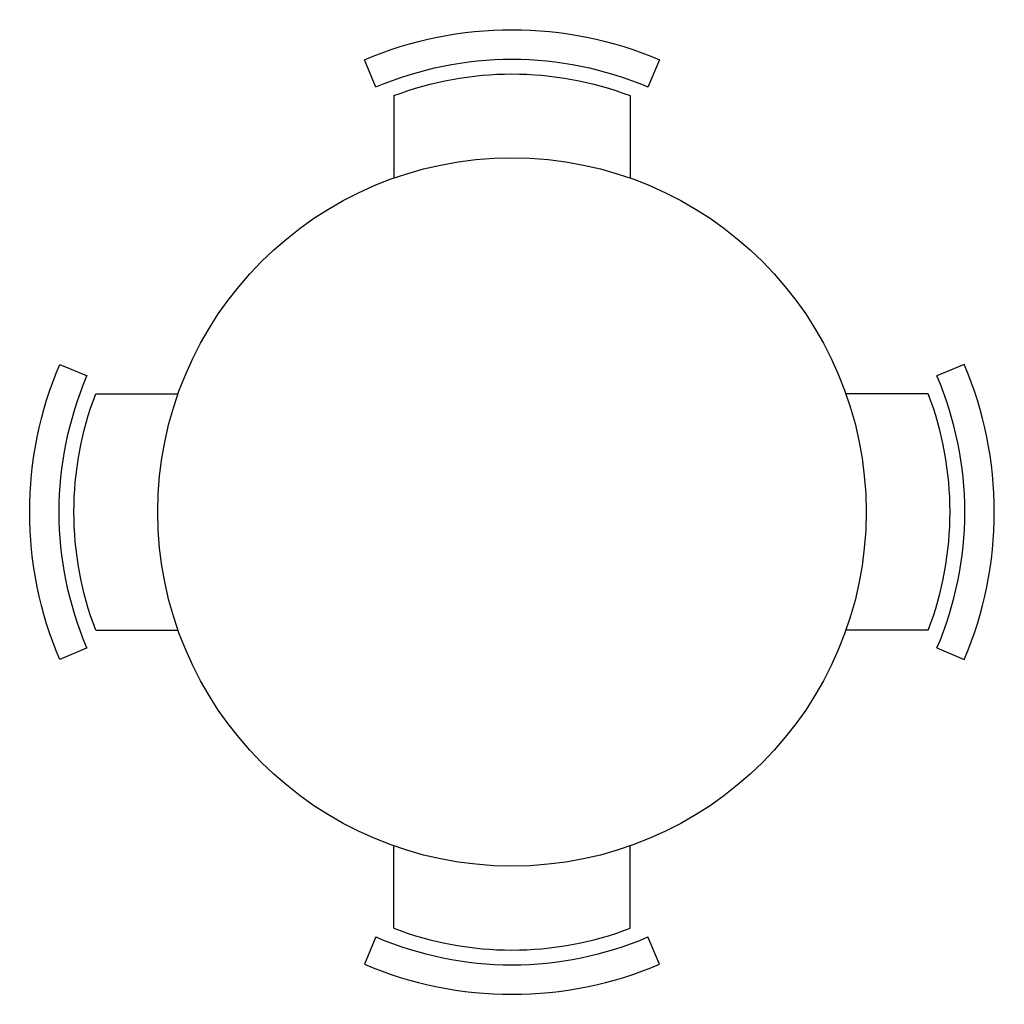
# Model space of a CAD drawing. Extents: x -1.04 to 0.62, y -0.89 to 0.78.
import ezdxf

# ---------------------------------------------------------------- set-up
doc = ezdxf.new("R2010")
doc.units = 0
doc.header["$MEASUREMENT"] = 0
doc.layers.get('0').update_dxf_attribs({"linetype": 'CONTINUOUS'})
doc.layers.add('MUEBLES', color=251, linetype='CONTINUOUS')

# ---------------------------------------------------------------- blocks, each defined once
blk = doc.blocks.new('SILLA')
at = {"layer": 'MUEBLES'}
for p, q in [((0.2002, 0.25), (0.1543, 0.2304)), ((0.1396, 0.2), (0, 0.2)), ((0.1396, -0.2), (0, -0.2)), ((0.1543, -0.2304), (0.2002, -0.25))]:
    blk.add_line(p, q, dxfattribs=at)
for radius, start, end in [(0.6373, 336.9021, 23.0979), (0.5873, 336.9021, 23.0979), (0.5623, 339.1633, 20.8367)]:
    blk.add_arc((-0.3859, 0), radius, start, end, dxfattribs=at)

msp = doc.modelspace()

# ---------------------------------------------------------------- linework, layer by layer
at = {"layer": 'MUEBLES'}
msp.add_circle((-0.2109, -0.0586), 0.6, dxfattribs=at)

# ---------------------------------------------------------------- block references
at = {"xscale": -1, "rotation": 270}
msp.add_blockref('SILLA', (-0.2109, 0.5071), dxfattribs=at)
at = {"xscale": -1}
msp.add_blockref('SILLA', (-0.7766, -0.0586), dxfattribs=at)
msp.add_blockref('SILLA', (0.3548, -0.0586))
at = {"rotation": 270}
msp.add_blockref('SILLA', (-0.2109, -0.6243), dxfattribs=at)

doc.saveas('drawing.dxf')
